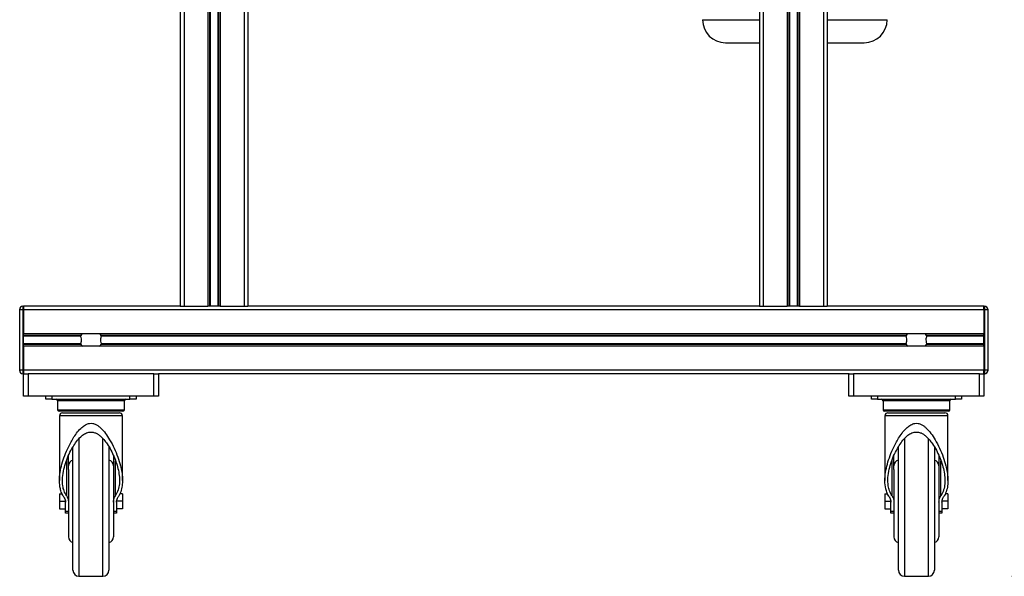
# Model space of a CAD drawing. Header units: millimetres. Extents: x 0 to 420, y 0 to 297.
# Tile 30 of 32: x 264 to 357, y 159 to 211. Entities that reach past the tile are written whole.
import ezdxf

# ---------------------------------------------------------------- set-up
doc = ezdxf.new("R2010")
doc.units = ezdxf.units.MM
doc.layers.add('QUOTE', color=174, linetype='Continuous')
doc.styles.add('SLDTEXTSTYLE3', font='TXT', dxfattribs={"width": 0.75})
doc.dimstyles.new('SLDDIMSTYLE0', dxfattribs={"dimtxt": 3, "dimasz": 3, "dimexe": 0, "dimexo": 0.0625, "dimgap": 0.75, "dimtad": 1, "dimlfac": 7.052763, "dimrnd": 1e-09, "dimzin": 12, "dimdsep": 46, "dimtxsty": 'SLDTEXTSTYLE3', "dimsah": 1, "dimcen": 0.09, "dimadec": 0, "dimazin": 3, "dimtfac": 1, "dimtdec": 3, "dimtofl": 0, "dimtmove": 0, "dimatfit": 3, "dimfxl": 0, "dimfrac": 2, "dimtolj": 1, "dimtzin": 12, "dimarcsym": 0})

# ---------------------------------------------------------------- blocks, each defined once
blk = doc.blocks.new('_D_1')
at = {"layer": 'QUOTE'}
for p, q in [((343.193, 272.34), (375.166, 272.34)), ((373.166, 158.753), (373.166, 272.34)), ((358.003, 158.753), (375.166, 158.753))]:
    blk.add_line(p, q, dxfattribs=at)
for points in [[(373.166, 272.34), (372.666, 269.34), (373.666, 269.34)], [(373.166, 158.753), (373.666, 161.753), (372.666, 161.753)]]:
    blk.add_solid(points, dxfattribs=at)
at = {"layer": 'QUOTE', "insert": (369.299, 210.559), "char_height": 3, "attachment_point": 1, "rotation": 90, "style": 'SLDTEXTSTYLE3'}
blk.add_mtext('801,1', dxfattribs=at)

msp = doc.modelspace()

# ---------------------------------------------------------------- linework, layer by layer
at = {"color": 7, "linetype": 'Continuous', "lineweight": 25}
for p, q in [((279.4446, 257.2962), (279.4446, 184.2752)), ((279.7991, 257.2962), (279.7991, 184.2752)), ((282.0464, 257.2962), (282.0464, 184.2752)), ((282.2001, 257.2253), (282.2001, 184.2752)), ((282.2815, 257.2253), (282.2815, 184.2752)), ((282.9882, 257.2253), (282.9882, 184.2752)), ((283.0696, 257.2253), (283.0696, 184.2752)), ((283.2233, 257.2962), (283.2233, 184.2752)), ((285.4706, 257.2962), (285.4706, 184.2752)), ((285.8251, 257.2962), (285.8251, 184.2752)), ((334.1749, 257.2962), (334.1749, 184.2752)), ((334.5294, 257.2962), (334.5294, 184.2752)), ((336.7767, 257.2962), (336.7767, 184.2752)), ((336.9304, 257.2253), (336.9304, 184.2752)), ((337.0118, 257.2253), (337.0118, 184.2752)), ((337.7185, 257.2253), (337.7185, 184.2752)), ((337.7999, 257.2253), (337.7999, 184.2752)), ((337.9536, 257.2962), (337.9536, 184.2752)), ((340.2009, 257.2962), (340.2009, 184.2752)), ((340.5554, 257.2962), (340.5554, 184.2752)), ((328.787, 211.3532), (334.1749, 211.3532)), ((340.5554, 211.3532), (346.2269, 211.3532)), ((264.5568, 184.2752), (264.5568, 183.9207)), ((264.5568, 184.2752), (264.6277, 184.2752)), ((279.4446, 184.2752), (264.6277, 184.2752)), ((264.6277, 184.2752), (264.6277, 183.9207)), ((264.6277, 184.2752), (264.6277, 183.9207)), ((279.4446, 184.2752), (279.7991, 184.2752)), ((279.7991, 184.2752), (282.0464, 184.2752)), ((283.2233, 184.2752), (282.0464, 184.2752)), ((283.2233, 184.2752), (285.4706, 184.2752)), ((285.4706, 184.2752), (285.8251, 184.2752)), ((334.1749, 184.2752), (285.8251, 184.2752)), ((334.1749, 184.2752), (334.5294, 184.2752)), ((334.5294, 184.2752), (336.7767, 184.2752)), ((337.9536, 184.2752), (336.7767, 184.2752)), ((337.9536, 184.2752), (340.2009, 184.2752)), ((340.2009, 184.2752), (340.5554, 184.2752)), ((355.3723, 184.2752), (340.5554, 184.2752)), ((355.3723, 184.2752), (355.3723, 183.9207)), ((355.3723, 184.2752), (355.4432, 184.2752)), ((355.3723, 183.9207), (355.3723, 184.2752)), ((355.4432, 183.9207), (355.4432, 184.2752)), ((264.2732, 183.9207), (264.2732, 183.9916)), ((264.5568, 183.9207), (264.2732, 183.9207)), ((264.2732, 178.2492), (264.2732, 183.9207)), ((264.5568, 183.9207), (264.5568, 178.2492)), ((264.6277, 183.9207), (264.5568, 183.9207)), ((355.3723, 183.9207), (264.6277, 183.9207)), ((264.6277, 183.9207), (264.6277, 181.6734)), ((264.6277, 178.2492), (264.6277, 183.9207)), ((355.3723, 183.9207), (355.3723, 181.6734)), ((355.4432, 183.9207), (355.3723, 183.9207)), ((355.3723, 183.9207), (355.3723, 178.2492)), ((355.4432, 178.2492), (355.4432, 183.9207)), ((355.7268, 183.9207), (355.4432, 183.9207)), ((355.7268, 183.9916), (355.7268, 183.9207)), ((355.7268, 183.9207), (355.7268, 178.2492)), ((355.3723, 181.6734), (264.6277, 181.6734)), ((270.0511, 181.5197), (264.6277, 181.5197)), ((270.0409, 181.4383), (264.6277, 181.4383)), ((348.0347, 181.5197), (271.9653, 181.5197)), ((348.0246, 181.4383), (271.9754, 181.4383)), ((355.351, 181.5197), (349.9489, 181.5197)), ((355.351, 181.4383), (349.9591, 181.4383)), ((355.3723, 181.6557), (355.351, 181.6557)), ((355.351, 181.6453), (355.3723, 181.6453)), ((270.0409, 180.7316), (264.6277, 180.7316)), ((270.0511, 180.6502), (264.6277, 180.6502)), ((355.3723, 180.4965), (264.6277, 180.4965)), ((264.6277, 180.4965), (264.6277, 178.2492)), ((348.0347, 180.6502), (271.9653, 180.6502)), ((348.0246, 180.7316), (271.9754, 180.7316)), ((355.351, 180.6502), (349.9489, 180.6502)), ((355.351, 180.7316), (349.9591, 180.7316)), ((355.351, 181.1064), (355.3723, 181.1064)), ((355.351, 181.0282), (355.351, 181.0816)), ((355.3723, 180.4965), (355.3723, 178.2492)), ((264.2732, 178.1783), (264.2732, 178.2492)), ((264.5568, 178.2492), (264.2732, 178.2492)), ((264.5568, 178.2492), (264.5568, 177.8947)), ((264.5568, 178.2492), (264.6277, 178.2492)), ((264.6277, 177.8947), (264.5568, 177.8947)), ((355.3723, 178.2492), (264.6277, 178.2492)), ((264.6277, 178.2492), (264.6277, 177.8947)), ((264.6277, 178.2492), (264.6277, 177.8947)), ((264.6407, 177.8947), (264.6277, 177.8947)), ((264.6348, 175.7679), (264.6348, 177.8947)), ((264.6407, 177.8947), (265.0602, 177.8947)), ((265.0602, 177.8947), (265.0602, 175.7679)), ((276.9562, 177.8947), (265.0602, 177.8947)), ((276.9562, 175.7679), (276.9562, 177.8947)), ((276.9562, 177.8947), (277.3756, 177.8947)), ((342.6244, 177.8947), (277.3756, 177.8947)), ((277.3816, 177.8947), (277.3816, 175.7679)), ((342.6184, 175.7679), (342.6184, 177.8947)), ((342.6244, 177.8947), (343.0438, 177.8947)), ((343.0438, 177.8947), (343.0438, 175.7679)), ((354.9398, 177.8947), (343.0438, 177.8947)), ((354.9398, 175.7679), (354.9398, 177.8947)), ((354.9398, 177.8947), (355.3593, 177.8947)), ((355.3723, 177.8947), (355.3593, 177.8947)), ((355.3652, 177.8947), (355.3652, 175.7679)), ((355.3723, 178.2492), (355.3723, 177.8947)), ((355.3723, 178.2492), (355.4432, 178.2492)), ((355.3723, 177.8947), (355.3723, 178.2492)), ((355.4432, 177.8947), (355.3723, 177.8947)), ((355.7268, 178.2492), (355.4432, 178.2492)), ((355.4432, 177.8947), (355.4432, 178.2492)), ((355.7268, 178.2492), (355.7268, 178.1783)), ((265.0602, 175.7679), (264.6348, 175.7679)), ((276.9562, 175.7679), (265.0602, 175.7679)), ((266.7545, 175.4843), (266.7545, 175.7679)), ((267.3217, 175.4843), (266.7545, 175.4843)), ((267.3217, 175.7679), (267.3217, 175.4843)), ((267.3217, 175.4843), (274.6947, 175.4843)), ((267.8534, 175.3425), (267.8534, 174.4918)), ((274.163, 175.3425), (267.8534, 175.3425)), ((274.163, 174.4918), (274.163, 175.3425)), ((274.6947, 175.4843), (274.6947, 175.7679)), ((275.2618, 175.4843), (274.6947, 175.4843)), ((275.2618, 175.7679), (275.2618, 175.4843)), ((277.3816, 175.7679), (276.9562, 175.7679)), ((343.0438, 175.7679), (342.6184, 175.7679)), ((354.9398, 175.7679), (343.0438, 175.7679)), ((344.7382, 175.4843), (344.7382, 175.7679)), ((345.3053, 175.4843), (344.7382, 175.4843)), ((345.3053, 175.7679), (345.3053, 175.4843)), ((345.3053, 175.4843), (352.6783, 175.4843)), ((345.837, 175.3425), (345.837, 174.4918)), ((352.1466, 175.3425), (345.837, 175.3425)), ((352.1466, 174.4918), (352.1466, 175.3425)), ((352.6783, 175.4843), (352.6783, 175.7679)), ((353.2455, 175.4843), (352.6783, 175.4843)), ((353.2455, 175.7679), (353.2455, 175.4843)), ((355.3652, 175.7679), (354.9398, 175.7679)), ((267.8534, 174.4918), (274.163, 174.4918)), ((274.0212, 174.35), (267.9952, 174.35)), ((268.3142, 174.2082), (273.7022, 174.2082)), ((345.837, 174.4918), (352.1466, 174.4918)), ((352.0048, 174.35), (345.9788, 174.35)), ((346.2978, 174.2082), (351.6858, 174.2082)), ((268.0306, 173.9246), (268.0306, 167.8022)), ((273.9857, 173.9246), (268.0306, 173.9246)), ((273.9857, 167.8073), (273.9857, 173.9246)), ((346.0143, 173.9246), (346.0143, 167.8022)), ((351.9694, 173.9246), (346.0143, 173.9246)), ((351.9694, 167.8073), (351.9694, 173.9246)), ((269.8739, 171.757), (269.8739, 158.7533)), ((272.1425, 158.7533), (272.1425, 171.773)), ((347.8575, 171.757), (347.8575, 158.7533)), ((350.1261, 158.7533), (350.1261, 171.773)), ((269.3067, 159.3204), (269.3067, 171.0043)), ((272.7096, 170.9876), (272.7096, 159.3204)), ((347.2904, 159.3204), (347.2904, 171.0043)), ((350.6933, 170.9876), (350.6933, 159.3204)), ((268.6858, 169.676), (268.6858, 166.3792)), ((268.8814, 168.8574), (268.8814, 170.1588)), ((273.135, 170.1623), (273.135, 168.8574)), ((273.3306, 166.3792), (273.3306, 169.6643)), ((346.6694, 169.676), (346.6694, 166.3792)), ((346.865, 168.8574), (346.865, 170.1588)), ((351.1186, 170.1623), (351.1186, 168.8574)), ((351.3142, 166.3792), (351.3142, 169.6643)), ((268.8814, 168.8574), (268.8814, 165.8427)), ((273.135, 168.8574), (273.135, 165.8427)), ((346.865, 168.8574), (346.865, 165.8427)), ((351.1186, 168.8574), (351.1186, 165.8427)), ((273.9857, 167.8022), (273.9857, 167.8073)), ((351.9694, 167.8022), (351.9694, 167.8073)), ((268.0306, 166.5516), (268.2812, 166.5516)), ((268.0306, 166.5516), (268.0306, 165.8427)), ((273.9857, 166.5516), (273.7244, 166.5516)), ((273.9857, 166.5516), (273.9857, 165.8427)), ((346.0143, 166.5516), (346.0143, 165.8427)), ((346.0143, 166.5516), (346.2648, 166.5516)), ((351.9694, 166.5516), (351.7081, 166.5516)), ((351.9694, 166.5516), (351.9694, 165.8427)), ((268.0306, 165.8427), (268.5978, 165.8427)), ((268.0306, 165.8427), (268.0306, 165.1338)), ((268.5978, 164.8991), (268.5978, 165.7593)), ((268.8814, 165.8427), (268.8814, 162.4927)), ((273.135, 165.8427), (273.135, 162.4927)), ((273.9857, 165.8427), (273.4186, 165.8427)), ((273.4186, 165.7593), (273.4186, 164.8991)), ((273.9857, 165.8427), (273.9857, 165.1338)), ((346.0143, 165.8427), (346.5814, 165.8427)), ((346.0143, 165.8427), (346.0143, 165.1338)), ((346.5814, 164.8991), (346.5814, 165.7593)), ((346.865, 165.8427), (346.865, 162.4927)), ((351.1186, 165.8427), (351.1186, 162.4927)), ((351.9694, 165.8427), (351.4022, 165.8427)), ((351.4022, 165.7593), (351.4022, 164.8991)), ((351.9694, 165.8427), (351.9694, 165.1338)), ((268.0306, 165.1338), (268.5978, 165.1338)), ((268.5978, 164.8991), (268.8814, 164.8991)), ((268.5978, 164.7084), (268.5978, 164.8991)), ((268.8814, 164.7084), (268.5978, 164.7084)), ((273.135, 164.8991), (273.4186, 164.8991)), ((273.4186, 164.7084), (273.135, 164.7084)), ((273.9857, 165.1338), (273.4186, 165.1338)), ((273.4186, 164.8991), (273.4186, 164.7084)), ((346.0143, 165.1338), (346.5814, 165.1338)), ((346.5814, 164.8991), (346.865, 164.8991)), ((346.5814, 164.7084), (346.5814, 164.8991)), ((346.865, 164.7084), (346.5814, 164.7084)), ((351.1186, 164.8991), (351.4022, 164.8991)), ((351.4022, 164.7084), (351.1186, 164.7084)), ((351.9694, 165.1338), (351.4022, 165.1338)), ((351.4022, 164.8991), (351.4022, 164.7084)), ((269.8739, 158.7533), (272.1425, 158.7533)), ((347.8575, 158.7533), (350.1261, 158.7533))]:
    msp.add_line(p, q, dxfattribs=at)
for centre, radius, start, end in [((330.967, 211.3532), 2.18, 180, 270), ((344.0469, 211.3532), 2.18, 270, 0), ((264.5568, 183.9916), 0.2836, 90, 180), ((355.4432, 183.9916), 0.2836, 0, 90), ((271.0082, 180.7872), 1.2052, 132.667925, 142.572122), ((271.0082, 180.7872), 1.2052, 37.427878, 47.332075), ((348.9918, 180.7872), 1.2052, 132.667925, 142.572122), ((348.9918, 180.7872), 1.2052, 37.427878, 47.332075), ((271.0082, 181.3827), 1.2052, 217.427878, 227.332075), ((271.0082, 181.3827), 1.2052, 312.667925, 322.572122), ((348.9918, 181.3827), 1.2052, 217.427878, 227.332075), ((348.9918, 181.3827), 1.2052, 312.667925, 322.572122), ((264.5568, 178.1783), 0.2836, 180, 270), ((355.4432, 178.1783), 0.2836, 270, 0), ((267.7116, 175.3425), 0.1418, 0, 90), ((274.3048, 175.3425), 0.1418, 90, 180), ((345.6952, 175.3425), 0.1418, 0, 90), ((352.2884, 175.3425), 0.1418, 90, 180), ((267.9952, 174.4918), 0.1418, 180, 270), ((268.3142, 173.9246), 0.2836, 90, 180), ((273.7022, 173.9246), 0.2836, 0, 90), ((274.0212, 174.4918), 0.1418, 270, 0), ((345.9788, 174.4918), 0.1418, 180, 270), ((346.2978, 173.9246), 0.2836, 90, 180), ((351.6858, 173.9246), 0.2836, 0, 90), ((352.0048, 174.4918), 0.1418, 270, 0), ((269.4485, 169.1927), 0.5672, 104.477512, 180), ((272.5679, 169.1927), 0.5672, 0, 75.522488), ((347.4321, 169.1927), 0.5672, 104.477512, 180), ((350.5515, 169.1927), 0.5672, 0, 75.522488), ((269.4485, 162.4927), 0.5672, 180, 255.522488), ((272.5679, 162.4927), 0.5672, 284.477512, 0), ((347.4321, 162.4927), 0.5672, 180, 255.522488), ((350.5515, 162.4927), 0.5672, 284.477512, 0), ((269.8739, 159.3204), 0.5672, 180, 270), ((272.1425, 159.3204), 0.5672, 270, 0), ((347.8575, 159.3204), 0.5672, 180, 270), ((350.1261, 159.3204), 0.5672, 270, 0)]:
    msp.add_arc(centre, radius, start, end, dxfattribs=at)
for points, knots in [([(330.967, 209.1732), (330.9763, 209.1732), (330.9954, 209.1732), (331.1524, 209.1732), (331.3901, 209.1732), (331.69, 209.1732), (332.0261, 209.1732), (332.4217, 209.1732), (332.874, 209.1732), (333.3772, 209.1732), (333.8134, 209.1732), (334.092, 209.1732), (334.1749, 209.1732)], [0, 0, 0, 0, 0.1177549, 0.2391666, 0.3639923, 0.4615683, 0.5591553, 0.6588075, 0.758471, 0.8581233, 0.9577868, 1, 1, 1, 1]), ([(340.5554, 209.1732), (340.7344, 209.1732), (341.11, 209.1732), (341.6375, 209.1732), (342.1397, 209.1732), (342.5923, 209.1732), (342.9878, 209.1732), (343.3239, 209.1732), (343.6238, 209.1732), (343.8615, 209.1732), (344.0185, 209.1732), (344.0376, 209.1732), (344.0469, 209.1732)], [0, 0, 0, 0, 0.08653393, 0.18157485, 0.2766265, 0.37166742, 0.46671907, 0.55977983, 0.6528511, 0.77189133, 0.88768468, 1, 1, 1, 1]), ([(270.0409, 181.4383), (270.0405, 181.4396), (270.0377, 181.4476), (270.035, 181.4633), (270.036, 181.4844), (270.041, 181.503), (270.0469, 181.514), (270.0506, 181.519), (270.0511, 181.5197)], [0, 0, 0, 0, 0.0508548, 0.3030287, 0.5240656, 0.7365591, 0.9653107, 1, 1, 1, 1]), ([(270.0409, 180.7316), (270.0581, 180.7842), (270.0943, 180.8943), (270.1164, 181.098), (270.0911, 181.2888), (270.0545, 181.3978), (270.0409, 181.4383)], [0, 0, 0, 0, 0.2384824, 0.5002133, 0.8142029, 1, 1, 1, 1]), ([(271.9754, 181.4383), (271.9582, 181.3858), (271.9221, 181.2756), (271.9, 181.0719), (271.9252, 180.8812), (271.9618, 180.7722), (271.9754, 180.7316)], [0, 0, 0, 0, 0.2384824, 0.5002133, 0.8142029, 1, 1, 1, 1]), ([(271.9653, 181.5197), (271.9664, 181.5181), (271.971, 181.5117), (271.9776, 181.4974), (271.9814, 181.4759), (271.9805, 181.455), (271.9771, 181.4436), (271.9754, 181.4383)], [0, 0, 0, 0, 0.0786657, 0.3295798, 0.5818024, 0.802882, 1, 1, 1, 1]), ([(348.0246, 181.4383), (348.0241, 181.4396), (348.0213, 181.4476), (348.0186, 181.4633), (348.0197, 181.4844), (348.0246, 181.503), (348.0305, 181.514), (348.0342, 181.519), (348.0347, 181.5197)], [0, 0, 0, 0, 0.0508548, 0.3030287, 0.5240656, 0.7365591, 0.9653107, 1, 1, 1, 1]), ([(348.0246, 180.7316), (348.0418, 180.7842), (348.0779, 180.8943), (348.1, 181.098), (348.0748, 181.2888), (348.0382, 181.3978), (348.0246, 181.4383)], [0, 0, 0, 0, 0.2384824, 0.5002133, 0.8142029, 1, 1, 1, 1]), ([(349.9591, 181.4383), (349.9419, 181.3858), (349.9057, 181.2756), (349.8836, 181.0719), (349.9089, 180.8812), (349.9455, 180.7722), (349.9591, 180.7316)], [0, 0, 0, 0, 0.2384824, 0.5002133, 0.8142029, 1, 1, 1, 1]), ([(349.9489, 181.5197), (349.95, 181.5181), (349.9546, 181.5117), (349.9612, 181.4974), (349.965, 181.4759), (349.9641, 181.455), (349.9607, 181.4436), (349.9591, 181.4383)], [0, 0, 0, 0, 0.0786657, 0.3295798, 0.5818024, 0.802882, 1, 1, 1, 1]), ([(355.351, 181.1064), (355.351, 181.2195), (355.351, 181.4229), (355.351, 181.5769), (355.351, 181.6453)], [0, 0, 0, 0, 0.5558787, 1, 1, 1, 1]), ([(270.0511, 180.6502), (270.05, 180.6518), (270.0454, 180.6582), (270.0388, 180.6725), (270.035, 180.694), (270.0359, 180.7149), (270.0393, 180.7263), (270.0409, 180.7316)], [0, 0, 0, 0, 0.0786657, 0.3295798, 0.5818024, 0.802882, 1, 1, 1, 1]), ([(271.9754, 180.7316), (271.9759, 180.7303), (271.9787, 180.7224), (271.9814, 180.7067), (271.9803, 180.6855), (271.9754, 180.6669), (271.9695, 180.6559), (271.9658, 180.6509), (271.9653, 180.6502)], [0, 0, 0, 0, 0.0508548, 0.3030287, 0.5240656, 0.7365591, 0.9653107, 1, 1, 1, 1]), ([(348.0347, 180.6502), (348.0336, 180.6518), (348.029, 180.6582), (348.0224, 180.6725), (348.0186, 180.694), (348.0195, 180.7149), (348.0229, 180.7263), (348.0246, 180.7316)], [0, 0, 0, 0, 0.0786657, 0.3295798, 0.5818024, 0.802882, 1, 1, 1, 1]), ([(349.9591, 180.7316), (349.9595, 180.7303), (349.9623, 180.7224), (349.965, 180.7067), (349.964, 180.6855), (349.959, 180.6669), (349.9531, 180.6559), (349.9494, 180.6509), (349.9489, 180.6502)], [0, 0, 0, 0, 0.0508548, 0.3030287, 0.5240656, 0.7365591, 0.9653107, 1, 1, 1, 1]), ([(355.351, 180.4965), (355.351, 180.5009), (355.351, 180.5237), (355.351, 180.606), (355.351, 180.7418), (355.351, 180.9143), (355.351, 181.0403), (355.351, 181.1064)], [0, 0, 0, 0, 0.0480315, 0.2536975, 0.478596, 0.7263063, 1, 1, 1, 1]), ([(268.4413, 166.249), (268.3706, 166.3713), (268.2292, 166.6159), (268.0746, 167.1208), (268.0055, 167.7702), (268.0746, 168.5577), (268.2505, 169.3603), (268.5149, 170.1632), (268.8849, 171.0234), (269.2955, 171.7766), (269.7297, 172.4014), (270.0875, 172.7939), (270.4652, 173.0812), (270.8263, 173.2224), (271.1778, 173.2172), (271.4595, 173.1185), (271.7003, 172.9709), (272.0251, 172.7001), (272.3979, 172.2651), (272.82, 171.6015), (273.215, 170.8523), (273.5542, 170.0254), (273.7849, 169.2729), (273.9274, 168.6039), (273.9925, 168.0166), (273.9847, 167.4378), (273.8838, 166.8797), (273.7244, 166.4862), (273.5988, 166.2867), (273.575, 166.249)], [0, 0, 0, 0, 0.0306822, 0.0613863, 0.1150861, 0.1688736, 0.2200644, 0.2714362, 0.3226737, 0.3842697, 0.4165342, 0.4486891, 0.4704927, 0.4925199, 0.5086916, 0.524807, 0.5392393, 0.5537105, 0.5929498, 0.6323588, 0.6847925, 0.7373979, 0.789846, 0.8290444, 0.8683207, 0.9074599, 0.9489342, 0.9903488, 1, 1, 1, 1]), ([(346.425, 166.249), (346.3543, 166.3713), (346.2128, 166.6159), (346.0582, 167.1208), (345.9891, 167.7702), (346.0582, 168.5577), (346.2341, 169.3603), (346.4985, 170.1632), (346.8685, 171.0234), (347.2791, 171.7766), (347.7134, 172.4014), (348.0711, 172.7939), (348.4488, 173.0812), (348.8099, 173.2224), (349.1614, 173.2172), (349.4431, 173.1185), (349.6839, 172.9709), (350.0087, 172.7001), (350.3816, 172.2651), (350.8036, 171.6015), (351.1987, 170.8523), (351.5378, 170.0254), (351.7685, 169.2729), (351.9111, 168.6039), (351.9761, 168.0166), (351.9684, 167.4378), (351.8675, 166.8797), (351.7081, 166.4862), (351.5824, 166.2867), (351.5587, 166.249)], [0, 0, 0, 0, 0.0306822, 0.0613863, 0.1150861, 0.1688736, 0.2200644, 0.2714362, 0.3226737, 0.3842697, 0.4165342, 0.4486891, 0.4704927, 0.4925199, 0.5086916, 0.524807, 0.5392393, 0.5537105, 0.5929498, 0.6323588, 0.6847925, 0.7373979, 0.789846, 0.8290444, 0.8683207, 0.9074599, 0.9489342, 0.9903488, 1, 1, 1, 1]), ([(268.6858, 166.3792), (268.606, 166.5259), (268.4463, 166.8195), (268.318, 167.3882), (268.2988, 168.0763), (268.4229, 168.8443), (268.6381, 169.5919), (268.925, 170.304), (269.2646, 170.9421), (269.6318, 171.4984), (269.9921, 171.9099), (270.3249, 172.1757), (270.5881, 172.3107), (270.8352, 172.3888), (271.1337, 172.4013), (271.4295, 172.3152), (271.6754, 172.1801), (271.9476, 171.974), (272.2413, 171.6717), (272.58, 171.2146), (272.9054, 170.6734), (273.1974, 170.0537), (273.4321, 169.4155), (273.6075, 168.7688), (273.7058, 168.1196), (273.7062, 167.4951), (273.6066, 166.9029), (273.4225, 166.5536), (273.3306, 166.3792)], [0, 0, 0, 0, 0.04079161, 0.08163803, 0.14203834, 0.20253076, 0.25452668, 0.30668242, 0.35864926, 0.39656774, 0.43437125, 0.46093598, 0.47441369, 0.4878568, 0.50729883, 0.52670334, 0.54238445, 0.55810412, 0.589331, 0.62064594, 0.66607835, 0.71167028, 0.75716562, 0.80594516, 0.85485845, 0.90353754, 0.95181841, 1, 1, 1, 1]), ([(346.6694, 166.3792), (346.5896, 166.5259), (346.4299, 166.8195), (346.3016, 167.3882), (346.2824, 168.0763), (346.4065, 168.8443), (346.6217, 169.5919), (346.9087, 170.304), (347.2482, 170.9421), (347.6155, 171.4984), (347.9757, 171.9099), (348.3086, 172.1757), (348.5717, 172.3107), (348.8189, 172.3888), (349.1174, 172.4013), (349.4132, 172.3152), (349.659, 172.1801), (349.9312, 171.974), (350.2249, 171.6717), (350.5636, 171.2146), (350.889, 170.6734), (351.181, 170.0537), (351.4157, 169.4155), (351.5911, 168.7688), (351.6894, 168.1196), (351.6899, 167.4951), (351.5902, 166.9029), (351.4061, 166.5536), (351.3142, 166.3792)], [0, 0, 0, 0, 0.0407916, 0.081638, 0.1420383, 0.2025308, 0.2545267, 0.3066824, 0.3586493, 0.3965677, 0.4343713, 0.460936, 0.4744137, 0.4878568, 0.5072988, 0.5267033, 0.5423844, 0.5581041, 0.589331, 0.6206459, 0.6660784, 0.7116703, 0.7571656, 0.8059452, 0.8548585, 0.9035375, 0.9518184, 1, 1, 1, 1]), ([(268.4413, 166.249), (268.5042, 166.1282), (268.5891, 165.9653), (268.596, 165.8016), (268.5978, 165.7593)], [0, 0, 0, 0, 0.7415706, 1, 1, 1, 1]), ([(268.6858, 166.3792), (268.7278, 166.3047), (268.813, 166.1539), (268.8716, 165.9441), (268.8785, 165.8133), (268.8814, 165.7593)], [0, 0, 0, 0, 0.3646718, 0.7379986, 1, 1, 1, 1]), ([(273.135, 165.7593), (273.1403, 165.8346), (273.1511, 165.9869), (273.2239, 166.1965), (273.2994, 166.3258), (273.3306, 166.3792)], [0, 0, 0, 0, 0.3646184, 0.73768, 1, 1, 1, 1]), ([(273.4186, 165.7593), (273.4333, 165.8822), (273.453, 166.0481), (273.5499, 166.2077), (273.575, 166.249)], [0, 0, 0, 0, 0.7409463, 1, 1, 1, 1]), ([(346.425, 166.249), (346.4879, 166.1282), (346.5727, 165.9653), (346.5796, 165.8016), (346.5814, 165.7593)], [0, 0, 0, 0, 0.7415706, 1, 1, 1, 1]), ([(346.6694, 166.3792), (346.7115, 166.3047), (346.7966, 166.1539), (346.8552, 165.9441), (346.8621, 165.8133), (346.865, 165.7593)], [0, 0, 0, 0, 0.3646718, 0.7379986, 1, 1, 1, 1]), ([(351.1186, 165.7593), (351.124, 165.8346), (351.1348, 165.9869), (351.2076, 166.1965), (351.283, 166.3258), (351.3142, 166.3792)], [0, 0, 0, 0, 0.3646184, 0.73768, 1, 1, 1, 1]), ([(351.4022, 165.7593), (351.4169, 165.8822), (351.4367, 166.0481), (351.5336, 166.2077), (351.5587, 166.249)], [0, 0, 0, 0, 0.7409463, 1, 1, 1, 1])]:
    msp.add_open_spline(points, degree=3, knots=knots, dxfattribs=at)

# ---------------------------------------------------------------- dimensions: what is measured, and where the dimension line sits
at = {"layer": 'QUOTE'}
dim = msp.add_linear_dim(base=(373.166, 272.34), p1=(356.0025, 158.7533), p2=(341.1935, 272.34), angle=90, dimstyle='SLDDIMSTYLE0', dxfattribs=at)
dim.commit()
dim.dimension.update_dxf_attribs({"geometry": '_D_1', "text_midpoint": (373.166, 215.5466), "dimtype": 160})

doc.saveas('drawing.dxf')
